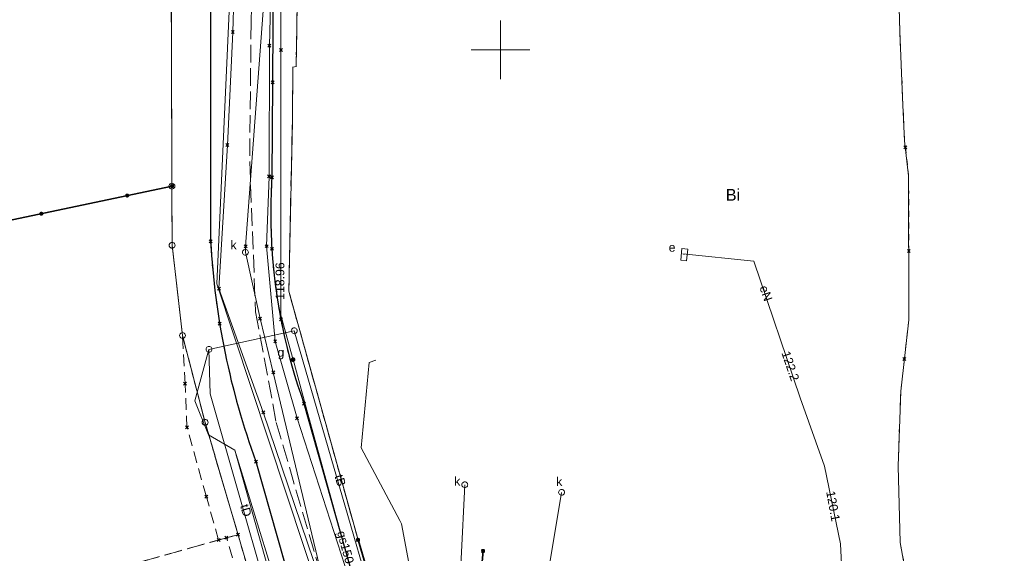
# Model space of a CAD drawing. Extents: x 6472695 to 6473494, y 5822279 to 5823456.
# Tile 39 of 51: x 6473009 to 6473093, y 5822707 to 5822753. Entities that reach past the tile are written whole.
import ezdxf
from ezdxf.enums import TextEntityAlignment as Align

# ---------------------------------------------------------------- set-up
doc = ezdxf.new("R2010")
doc.units = 0
for name, pattern in [('PRZER1-1', [1, 0.5, -0.5]), ('PRZER2-1', [1.5, 1, -0.5]), ('PRZER3-1', [2, 1.5, -0.5])]:
    doc.linetypes.add(name, pattern=pattern)
doc.layers.get('0').update_dxf_attribs({"linetype": 'CONTINUOUS'})
for name, color, linetype, lineweight in [('EGDE', 7, 'CONTINUOUS', 18), ('EGPG', 7, 'CONTINUOUS', 18), ('GSPPRB', 7, 'CONTINUOUS', 18), ('GUPPRZ_O', 7, 'CONTINUOUS', 18), ('OTKC', 7, 'CONTINUOUS', 18), ('OTKJ', 7, 'CONTINUOUS', 18), ('OTKK', 7, 'CONTINUOUS', 25), ('OTOO', 7, 'CONTINUOUS', 35), ('Ramka sekcyjna', 7, 'CONTINUOUS', 18), ('SUPK', 7, 'CONTINUOUS', 18), ('SUPW', 7, 'CONTINUOUS', 18), ('SUPW_O', 7, 'CONTINUOUS', 18)]:
    doc.layers.add(name, color=color, linetype=linetype, lineweight=lineweight)
for name, color, linetype, lineweight, true_color in [('EGKK', 7, 'CONTINUOUS', 18, 0x24bc24), ('EGUG', 7, 'CONTINUOUS', 18, 0x008000), ('EGUG_O', 7, 'CONTINUOUS', 18, 0x008000), ('GELULI', 7, 'CONTINUOUS', 18, 0xfeffff), ('SUEP', 1, 'CONTINUOUS', 18, 0xff0000), ('SUEP_O', 1, 'CONTINUOUS', 18, 0xff0000), ('SUES', 1, 'CONTINUOUS', 18, 0xff0000), ('SUES_O', 1, 'CONTINUOUS', 18, 0xff0000), ('SUGP', 7, 'CONTINUOUS', 18, 0xbfbf00), ('SUGP_O', 7, 'CONTINUOUS', 18, 0xbfbf00), ('SUGU', 7, 'CONTINUOUS', 18, 0xbfbf00), ('SUGU_O', 7, 'CONTINUOUS', 18, 0xbfbf00), ('SUKP', 7, 'CONTINUOUS', 18, 0x803300), ('SUKS', 7, 'CONTINUOUS', 18, 0x803300), ('SUKS_O', 7, 'CONTINUOUS', 18, 0x803300), ('SUTP', 7, 'CONTINUOUS', 18, 0xff9100), ('SUTP_O', 7, 'CONTINUOUS', 18, 0xff9100), ('SUWP', 5, 'CONTINUOUS', 18, 0x0000ff)]:
    doc.layers.add(name, color=color, linetype=linetype, lineweight=lineweight, true_color=true_color)
doc.styles.add('Arial', font='Arial')

# ---------------------------------------------------------------- blocks, each defined once
blk = doc.blocks.new('D_GEPPGD1_2')
blk.add_hatch(color=0).paths.add_polyline_path([(0, -0.045), (0.013906, -0.042798), (0.02645, -0.036406), (0.036406, -0.02645), (0.042798, -0.013906), (0.045, 0), (0.042798, 0.013906), (0.036406, 0.02645), (0.02645, 0.036406), (0.013906, 0.042798), (0, 0.045), (-0.013906, 0.042798), (-0.02645, 0.036406), (-0.036406, 0.02645), (-0.042798, 0.013906), (-0.045, 0), (-0.042798, -0.013906), (-0.036406, -0.02645), (-0.02645, -0.036406), (-0.013906, -0.042798)])
blk = doc.blocks.new('D_GSPPRB0')
at = {"color": 0, "lineweight": 18}
for points in [[(-0.12726, -0.12726), (0.12726, 0.12726)], [(-0.12726, 0.12726), (0.12726, -0.12726)]]:
    blk.add_lwpolyline(points, dxfattribs=at)
blk = doc.blocks.new('D_GUPIKP1_1')
at = {"color": 0}
blk.add_lwpolyline([(0, 0.25), (0.064705, 0.241481), (0.125, 0.216506), (0.176777, 0.176777), (0.216506, 0.125), (0.241481, 0.064705), (0.25, 0), (0.241481, -0.064705), (0.216506, -0.125), (0.176777, -0.176777), (0.125, -0.216506), (0.064705, -0.241481), (0, -0.25), (-0.064705, -0.241481), (-0.125, -0.216506), (-0.176777, -0.176777), (-0.216506, -0.125), (-0.241481, -0.064705), (-0.25, 0), (-0.241481, 0.064705), (-0.216506, 0.125), (-0.176777, 0.176777), (-0.125, 0.216506), (-0.064705, 0.241481)], close=True, dxfattribs=at)
blk = doc.blocks.new('D_GUPIWZ1_1')
at = {"color": 0}
blk.add_lwpolyline([(0, 0.25), (0.064705, 0.241481), (0.125, 0.216506), (0.176777, 0.176777), (0.216506, 0.125), (0.241481, 0.064705), (0.25, 0), (0.241481, -0.064705), (0.216506, -0.125), (0.176777, -0.176777), (0.125, -0.216506), (0.064705, -0.241481), (0, -0.25), (-0.064705, -0.241481), (-0.125, -0.216506), (-0.176777, -0.176777), (-0.216506, -0.125), (-0.241481, -0.064705), (-0.25, 0), (-0.241481, 0.064705), (-0.216506, 0.125), (-0.176777, 0.176777), (-0.125, 0.216506), (-0.064705, 0.241481)], close=True, dxfattribs=at)
blk = doc.blocks.new('D_GUPGUT1')
blk.add_hatch(color=0).paths.add_polyline_path([(-0.2, 0), (-0.193185, -0.051764), (-0.173205, -0.1), (-0.141421, -0.141421), (-0.1, -0.173205), (-0.051764, -0.193185), (0, -0.2), (0.051764, -0.193185), (0.1, -0.173205), (0.141421, -0.141421), (0.173205, -0.1), (0.193185, -0.051764), (0.2, 0), (0.193185, 0.051764), (0.173205, 0.1), (0.141421, 0.141421), (0.1, 0.173205), (0.051764, 0.193185), (0, 0.2), (-0.051764, 0.193185), (-0.1, 0.173205), (-0.141421, 0.141421), (-0.173205, 0.1), (-0.193185, 0.051764)])
blk = doc.blocks.new('D_GEPPGD1_1')
at = {"color": 0}
blk.add_lwpolyline([(0, 0.25), (0.077254, 0.237764), (0.146946, 0.202254), (0.202254, 0.146946), (0.237764, 0.077254), (0.25, 0), (0.237764, -0.077254), (0.202254, -0.146946), (0.146946, -0.202254), (0.077254, -0.237764), (0, -0.25), (-0.077254, -0.237764), (-0.146946, -0.202254), (-0.202254, -0.146946), (-0.237764, -0.077254), (-0.25, 0), (-0.237764, 0.077254), (-0.202254, 0.146946), (-0.146946, 0.202254), (-0.077254, 0.237764)], close=True, dxfattribs=at)
blk = doc.blocks.new('D_GUPKSD1_1')
at = {"color": 0}
blk.add_lwpolyline([(0, 0.25), (0.064705, 0.241481), (0.125, 0.216506), (0.176777, 0.176777), (0.216506, 0.125), (0.241481, 0.064705), (0.25, 0), (0.241481, -0.064705), (0.216506, -0.125), (0.176777, -0.176777), (0.125, -0.216506), (0.064705, -0.241481), (0, -0.25), (-0.064705, -0.241481), (-0.125, -0.216506), (-0.176777, -0.176777), (-0.216506, -0.125), (-0.241481, -0.064705), (-0.25, 0), (-0.241481, 0.064705), (-0.216506, 0.125), (-0.176777, 0.176777), (-0.125, 0.216506), (-0.064705, 0.241481)], close=True, dxfattribs=at)
blk = doc.blocks.new('D_GUPESE1')
at = {"color": 0}
blk.add_lwpolyline([(-0.5, -0.25), (-0.5, 0.25), (0.5, 0.25), (0.5, -0.25)], close=True, dxfattribs=at)
blk = doc.blocks.new('D_GSLKOG1')
blk.add_hatch(color=0).paths.add_polyline_path([(-0.175, 0), (-0.169037, -0.045293), (-0.151554, -0.0875), (-0.123744, -0.123744), (-0.0875, -0.151554), (-0.045293, -0.169037), (0, -0.175), (0.045293, -0.169037), (0.0875, -0.151554), (0.123744, -0.123744), (0.151554, -0.0875), (0.169037, -0.045293), (0.175, 0), (0.169037, 0.045293), (0.151554, 0.0875), (0.123744, 0.123744), (0.0875, 0.151554), (0.045293, 0.169037), (0, 0.175), (-0.045293, 0.169037), (-0.0875, 0.151554), (-0.123744, 0.123744), (-0.151554, 0.0875), (-0.169037, 0.045293)])
blk = doc.blocks.new('D_KOLO')
blk.add_hatch(color=0).paths.add_polyline_path([(-0.175, 0), (-0.169037, -0.045293), (-0.151554, -0.0875), (-0.123744, -0.123744), (-0.0875, -0.151554), (-0.045293, -0.169037), (0, -0.175), (0.045293, -0.169037), (0.0875, -0.151554), (0.123744, -0.123744), (0.151554, -0.0875), (0.169037, -0.045293), (0.175, 0), (0.169037, 0.045293), (0.151554, 0.0875), (0.123744, 0.123744), (0.0875, 0.151554), (0.045293, 0.169037), (0, 0.175), (-0.045293, 0.169037), (-0.0875, 0.151554), (-0.123744, 0.123744), (-0.151554, 0.0875), (-0.169037, 0.045293)])

msp = doc.modelspace()

# ---------------------------------------------------------------- linework, layer by layer
at = {"layer": 'EGDE', "linetype": 'Continuous', "lineweight": 18}
for points in [[(6473083.144, 5822786.562), (6473084.12, 5822751.614), (6473084.373, 5822745.897), (6473084.544, 5822742.235), (6473084.886, 5822739.231), (6473084.916, 5822726.93), (6473084.211, 5822720.805), (6473083.985, 5822714.401), (6473084.169, 5822707.885), (6473085.221, 5822702.048), (6473043.572, 5822688.83), (6473037.829, 5822708.103), (6473031.909, 5822729.366), (6473032.212, 5822743.834), (6473032.26, 5822748.527), (6473032.537, 5822748.572), (6473032.873, 5822769.372)], [(6473032.873, 5822769.372), (6473032.537, 5822748.572), (6473032.26, 5822748.527), (6473032.212, 5822743.834), (6473031.909, 5822729.366), (6473037.829, 5822708.103), (6473043.572, 5822688.83), (6473036.979, 5822676.431), (6473024.755, 5822718.152), (6473022.826, 5822725.573), (6473021.934, 5822733.29), (6473021.917, 5822738.342), (6473021.873, 5822751.629), (6473021.856, 5822756.527)]]:
    msp.add_lwpolyline(points, dxfattribs=at)
msp.add_lwpolyline([(6472983.712, 5822683.306), (6472974.436, 5822728.319), (6472999.59, 5822733.629), (6473021.917, 5822738.342), (6473021.934, 5822733.29), (6473022.826, 5822725.573), (6473024.755, 5822718.152), (6473036.979, 5822676.431), (6473019.754, 5822666.385), (6473006.856, 5822688.422)], close=True, dxfattribs=at)
at = {"layer": 'EGKK', "linetype": 'PRZER3-1', "lineweight": 18}
msp.add_lwpolyline([(6472993.723, 5822762.04), (6472995.914, 5822762.502), (6473022.067, 5822767.887), (6473021.856, 5822756.527), (6473021.873, 5822751.629), (6473021.917, 5822738.342), (6473021.934, 5822733.29), (6473022.826, 5822725.573), (6473024.755, 5822718.152), (6473027.571, 5822708.54), (6473026.58, 5822708.278), (6473015.558, 5822705.186), (6473012.786, 5822704.409), (6473014.184, 5822699.902), (6473006.856, 5822688.422), (6472983.712, 5822683.306), (6472974.436, 5822728.319), (6472971.81, 5822741.062), (6472968.58, 5822756.733)], close=True, dxfattribs=at)
at = {"layer": 'EGUG', "linetype": 'PRZER1-1', "lineweight": 18}
for points in [[(6473083.144, 5822786.562), (6473084.12, 5822751.614), (6473084.373, 5822745.897), (6473084.544, 5822742.235), (6473084.61, 5822741.658), (6473084.886, 5822739.231), (6473084.902, 5822732.81), (6473084.916, 5822726.93), (6473084.53, 5822723.579), (6473084.211, 5822720.805), (6473083.985, 5822714.401), (6473084.169, 5822707.885), (6473085.221, 5822702.048), (6473043.572, 5822688.83), (6473037.829, 5822708.103), (6473031.909, 5822729.366), (6473032.212, 5822743.834), (6473032.26, 5822748.527), (6473032.537, 5822748.572), (6473032.873, 5822769.372)], [(6473032.873, 5822769.372), (6473032.537, 5822748.572), (6473032.26, 5822748.527), (6473032.212, 5822743.834), (6473031.909, 5822729.366), (6473037.829, 5822708.103), (6473043.572, 5822688.83), (6473036.979, 5822676.431), (6473027.571, 5822708.54), (6473024.755, 5822718.152), (6473022.826, 5822725.573), (6473021.934, 5822733.29), (6473021.917, 5822738.342), (6473021.873, 5822751.629), (6473021.856, 5822756.527)]]:
    msp.add_lwpolyline(points, dxfattribs=at)
for points in [[(6472993.723, 5822762.04), (6472995.914, 5822762.502), (6473022.067, 5822767.887), (6473021.856, 5822756.527), (6473021.873, 5822751.629), (6473021.917, 5822738.342), (6473021.934, 5822733.29), (6473022.826, 5822725.573), (6473024.755, 5822718.152), (6473027.571, 5822708.54), (6473026.58, 5822708.278), (6473015.558, 5822705.186), (6473012.786, 5822704.409), (6473014.184, 5822699.902), (6473006.856, 5822688.422), (6472983.712, 5822683.306), (6472974.436, 5822728.319), (6472971.81, 5822741.062), (6472968.58, 5822756.733)], [(6473019.754, 5822666.385), (6473006.856, 5822688.422), (6473014.184, 5822699.902), (6473012.786, 5822704.409), (6473015.558, 5822705.186), (6473026.58, 5822708.278), (6473027.571, 5822708.54), (6473036.979, 5822676.431)]]:
    msp.add_lwpolyline(points, close=True, dxfattribs=at)
at = {"layer": 'GELULI', "linetype": 'PRZER3-1', "lineweight": 18, "elevation": -0.01}
msp.add_lwpolyline([(6473100.739, 5822866.107), (6473088.661, 5822856.13), (6473073.684, 5822844.052), (6473058.939, 5822832.205), (6473053.646, 5822827.542), (6473047.974, 5822822.249), (6473043.185, 5822816.073), (6473037.514, 5822807.125), (6473031.969, 5822792.254), (6473029.322, 5822775.618), (6473028.692, 5822752.428), (6473028.566, 5822740.455), (6473029.07, 5822727.6), (6473030.834, 5822718.148), (6473037.262, 5822696.219), (6473041.028, 5822684.045)], dxfattribs=at)
at = {"layer": 'OTKC', "linetype": 'PRZER2-1', "lineweight": 18, "elevation": 10.18}
for points in [[(6473032.873, 5822769.372), (6473032.537, 5822748.572), (6473032.26, 5822748.527), (6473032.212, 5822743.834), (6473031.909, 5822729.366), (6473037.829, 5822708.103), (6473043.572, 5822688.83), (6473042.132, 5822688.406), (6473041.321, 5822691.025), (6473033.208, 5822719.76, -0.039091), (6473031.23, 5822726.951, -0.063363), (6473030.462, 5822739.101), (6473030.523, 5822747.233), (6473030.594, 5822761.843, -0.015676)], [(6473025.23, 5822752.911), (6473025.23, 5822733.626, 0.073766), (6473029.097, 5822714.792), (6473032.136, 5822704.061)]]:
    msp.add_lwpolyline(points, format="xyb", dxfattribs=at)
msp.add_lwpolyline([(6473028, 5822703.712), (6473026.58, 5822708.278), (6473025.906, 5822708.089), (6473024.866, 5822711.796), (6473023.205, 5822717.717), (6473023.05, 5822721.455), (6473022.826, 5822725.573), (6473021.954, 5822733.111), (6473021.934, 5822733.29), (6473021.917, 5822738.342), (6473021.856, 5822756.527)], dxfattribs=at)
at = {"layer": 'OTKJ', "linetype": 'PRZER3-1', "lineweight": 18, "elevation": 10.18}
for points in [[(6473097.839, 5822868.116), (6473081.368, 5822854.566), (6473071.767, 5822846.784), (6473058.186, 5822835.681, 0.009108), (6473054.835, 5822832.969, 0.04524), (6473046.995, 5822825.758, 0.018791), (6473041.661, 5822818.931, 0.023371), (6473035.855, 5822810.063, 0.016622), (6473033.839, 5822806.5, 0.041028), (6473030.229, 5822798.141, 0.014358), (6473028.597, 5822792.261, 0.018204), (6473026.954, 5822784.312, 0.018501), (6473025.991, 5822777.245, 0.006063), (6473025.585, 5822771.191, 0.017148), (6473025.23, 5822752.911), (6473025.23, 5822733.626, 0.073766), (6473029.097, 5822714.792), (6473032.136, 5822704.061), (6473034.903, 5822694.264), (6473039.508, 5822678.329)], [(6473045.271, 5822681.604, -0.062837), (6473042.315, 5822687.814), (6473042.132, 5822688.406), (6473041.321, 5822691.025), (6473033.208, 5822719.76, -0.039091), (6473031.23, 5822726.951, -0.063363), (6473030.462, 5822739.101), (6473030.523, 5822747.233), (6473030.594, 5822761.843, -0.015676), (6473030.675, 5822769.904, -0.021379), (6473031.304, 5822778.35, -0.028868), (6473033.342, 5822789.817, -0.04945), (6473035.805, 5822798.445, -0.029604), (6473039.903, 5822806.775), (6473046.4, 5822816.64, -0.096485), (6473058.46, 5822829.18), (6473065.209, 5822834.794), (6473078.97, 5822845.9), (6473087.52, 5822852.941), (6473094.107, 5822858.288), (6473099.307, 5822862.604)]]:
    msp.add_lwpolyline(points, format="xyb", dxfattribs=at)
at = {"layer": 'OTKK', "linetype": 'Continuous', "lineweight": 25, "elevation": 10.18}
for points in [[(6473097.839, 5822868.116), (6473081.368, 5822854.566), (6473071.767, 5822846.784), (6473068.084, 5822843.769), (6473058.186, 5822835.681), (6473054.835, 5822832.969, 0.04462), (6473046.995, 5822825.758, 0.02467), (6473041.661, 5822818.931, 0.018512), (6473035.855, 5822810.063), (6473033.839, 5822806.5, 0.041028), (6473030.229, 5822798.141, 0.014358), (6473028.597, 5822792.261, 0.018204), (6473026.954, 5822784.312, 0.018501), (6473025.991, 5822777.245, 0.006063), (6473025.585, 5822771.191, 0.017148), (6473025.23, 5822752.911), (6473025.23, 5822733.626, 0.073766), (6473029.097, 5822714.792), (6473032.136, 5822704.061), (6473034.903, 5822694.264), (6473039.508, 5822678.329)], [(6473046.4, 5822816.64), (6473039.903, 5822806.775, 0.015057), (6473037.695, 5822802.598, 0.025101), (6473035.805, 5822798.445, 0.022233), (6473033.342, 5822789.817, 0.029411), (6473031.304, 5822778.35, 0.032155), (6473030.594, 5822761.843), (6473030.523, 5822747.233), (6473030.462, 5822739.101, 0.031726), (6473030.462, 5822732.987, 0.071055), (6473033.208, 5822719.76), (6473041.321, 5822691.025), (6473042.315, 5822687.814)]]:
    msp.add_lwpolyline(points, format="xyb", dxfattribs=at)
at = {"layer": 'OTOO', "linetype": 'Continuous', "lineweight": 35, "elevation": 10.18}
for points in [[(6472977.807, 5822729.04), (6472999.59, 5822733.63), (6473021.933, 5822738.353)], [(6473037.829, 5822708.103), (6473042.453, 5822692.497), (6473043.558, 5822688.924), (6473046.517, 5822689.735), (6473046.622, 5822690.725)], [(6473046.622, 5822690.725), (6473047.426, 5822695.807), (6473047.538, 5822696.935), (6473047.988, 5822701.007), (6473048.084, 5822701.975), (6473048.425, 5822706.219), (6473048.519, 5822707.156)]]:
    msp.add_lwpolyline(points, dxfattribs=at)
at = {"layer": 'Ramka sekcyjna', "linetype": 'Continuous', "lineweight": 18, "elevation": 100, "flags": 128}
for points in [[(6473050, 5822750), (6473050, 5822752.5)], [(6473052.5, 5822750), (6473047.5, 5822750)], [(6473052.5, 5822750), (6473047.5, 5822750)], [(6473050, 5822750), (6473050, 5822747.5)]]:
    msp.add_lwpolyline(points, dxfattribs=at)
at = {"layer": 'SUEP', "linetype": 'Continuous', "lineweight": 18, "elevation": 10.14}
msp.add_lwpolyline([(6473085.362, 5822700.186), (6473079.521, 5822698.474), (6473079.073, 5822707.749), (6473077.684, 5822714.406), (6473075.621, 5822720.255), (6473071.654, 5822731.92), (6473065.584, 5822732.551), (6473065.707, 5822732.493)], dxfattribs=at)
at = {"layer": 'SUGP', "linetype": 'Continuous', "lineweight": 18, "elevation": 10.14}
msp.add_lwpolyline([(6473043.987, 5822680.821), (6473043.789, 5822681.545), (6473043.14, 5822683.909), (6473042.981, 5822684.487), (6473039.819, 5822696.018), (6473033.547, 5822718.886), (6473032.277, 5822723.517), (6473032.224, 5822723.71), (6473031.232, 5822727.328), (6473031.241, 5822749.988), (6473031.249, 5822768.236)], dxfattribs=at)
at = {"layer": 'SUKP', "linetype": 'Continuous', "lineweight": 18, "elevation": 10.14}
for points in [[(6473038.949, 5822687.383), (6473030.584, 5822722.416), (6473029.455, 5822727.017), (6473028.204, 5822732.695), (6473028.21, 5822733.199), (6473031.898, 5822782.664), (6473033.05, 5822799.94), (6473040.845, 5822810.144), (6473056.42, 5822832.44), (6473059.285, 5822834.167), (6473063.766, 5822837.993), (6473079.873, 5822851.939), (6473084.797, 5822856.288), (6473092.716, 5822863.2), (6473106.067, 5822874.667), (6473110.567, 5822884.151)], [(6473046.954, 5822712.814), (6473046.02, 5822693.836), (6473046.173, 5822693.11)], [(6473055.224, 5822712.166), (6473052.495, 5822695.714), (6473062.369, 5822678.864)]]:
    msp.add_lwpolyline(points, dxfattribs=at)
at = {"layer": 'SUTP', "linetype": 'Continuous', "lineweight": 18, "elevation": 10.14}
for points in [[(6473025.084, 5822724.389), (6473032.372, 5822725.981), (6473043.269, 5822688.421)], [(6473032.372, 5822725.981), (6473043.269, 5822688.421)], [(6473025.084, 5822724.389), (6473023.882, 5822719.995), (6473025.034, 5822717.079), (6473027.308, 5822715.766), (6473032.221, 5822699.764), (6473033.569, 5822698.341), (6473034.842, 5822694.21), (6473037.03, 5822686.88), (6473039.04, 5822679.495), (6473038.429, 5822674.997), (6473038.251, 5822673.523), (6473043.061, 5822664.031), (6473022.701, 5822651.74), (6473011.786, 5822645.205), (6472997.101, 5822636.08), (6472996.692, 5822635.742)], [(6473025.084, 5822724.389), (6473023.882, 5822719.995), (6473025.034, 5822717.079), (6473027.308, 5822715.766), (6473031.866, 5822699.561), (6473033.14, 5822698.193), (6473038.593, 5822679.828), (6473037.641, 5822673.757)], [(6473025.084, 5822724.389), (6473025.178, 5822720.59), (6473034.655, 5822687.514), (6473036.309, 5822681.429)], [(6473044.56, 5822684.72), (6473045.31, 5822684.87), (6473045.61, 5822683.66), (6473044.86, 5822683.48), (6473044.56, 5822684.72), (6473044.951, 5822684.798), (6473044.54, 5822687.71), (6473042.51, 5822700.47), (6473042.26, 5822705.69), (6473041.53, 5822709.46), (6473041.41, 5822709.76), (6473038.09, 5822715.96), (6473038.79, 5822723.26), (6473039.336, 5822723.479)]]:
    msp.add_lwpolyline(points, dxfattribs=at)
at = {"layer": 'SUWP', "linetype": 'Continuous', "lineweight": 18, "elevation": 10.14}
for points in [[(6473043.235, 5822679.597), (6473040.308, 5822688.148), (6473035.114, 5822703.145), (6473029.726, 5822719.011), (6473025.932, 5822729.588), (6473026.662, 5822741.865), (6473027.125, 5822751.521), (6473027.392, 5822760.424), (6473027.854, 5822770.735), (6473028.195, 5822777.329), (6473030.407, 5822789.436), (6473031.745, 5822797.782), (6473033.374, 5822806.561), (6473044.168, 5822816.724), (6473051.199, 5822823.27), (6473074.937, 5822844.223), (6473087.943, 5822855.369), (6473099.91, 5822865.861), (6473106.526, 5822872.997), (6473112.753, 5822887.31), (6473113.406, 5822890.934), (6473116.525, 5822909.355), (6473117.886, 5822917.692)], [(6473059.233, 5822669.937), (6473042.676, 5822679.675), (6473037.643, 5822694.108), (6473025.765, 5822729.987), (6473027.868, 5822776.622), (6473033.129, 5822807.212), (6473050.796, 5822823.748), (6473074.619, 5822844.548), (6473099.726, 5822866.162), (6473106.636, 5822873.528), (6473112.753, 5822887.31)], [(6473046.392, 5822675.375), (6473044.075, 5822681.744), (6473041.188, 5822691.939), (6473039.842, 5822696.208), (6473032.623, 5822718.506), (6473030.745, 5822725.075), (6473030.01, 5822733.216), (6473030.227, 5822739.183), (6473030.255, 5822750.348), (6473030.373, 5822755.103)]]:
    msp.add_lwpolyline(points, dxfattribs=at)

# ---------------------------------------------------------------- block references
at = {"layer": 'EGPG', "linetype": 'Continuous', "lineweight": 18}
for name, p in [('D_GEPPGD1_2', (6473021.873, 5822751.629)), ('D_GEPPGD1_2', (6473084.12, 5822751.614)), ('D_GEPPGD1_2', (6473032.26, 5822748.527)), ('D_GEPPGD1_2', (6473032.537, 5822748.572)), ('D_GEPPGD1_2', (6473084.373, 5822745.897)), ('D_GEPPGD1_2', (6473032.212, 5822743.834)), ('D_GEPPGD1_2', (6473084.544, 5822742.235)), ('D_GEPPGD1_2', (6473084.886, 5822739.231)), ('D_GEPPGD1_1', (6473021.917, 5822738.342)), ('D_GEPPGD1_1', (6473021.934, 5822733.29)), ('D_GEPPGD1_2', (6473031.909, 5822729.366)), ('D_GEPPGD1_2', (6473084.916, 5822726.93)), ('D_GEPPGD1_1', (6473022.826, 5822725.573)), ('D_GEPPGD1_2', (6473084.211, 5822720.805)), ('D_GEPPGD1_1', (6473024.755, 5822718.152)), ('D_GEPPGD1_2', (6473083.985, 5822714.401)), ('D_GEPPGD1_2', (6473037.829, 5822708.103)), ('D_GEPPGD1_2', (6473084.169, 5822707.885))]:
    msp.add_blockref(name, p, dxfattribs=at)
at = {"layer": 'GSPPRB', "linetype": 'Continuous', "lineweight": 18}
for p in [(6473027.125, 5822751.521, 10.28), (6473030.255, 5822750.348, 10.28), (6473031.241, 5822749.988, 10.28), (6473030.523, 5822747.233, 10.28), (6473026.662, 5822741.865, 10.28), (6473084.61, 5822741.658, 10.28), (6473030.227, 5822739.183, 10.28), (6473030.462, 5822739.101, 10.28), (6473025.23, 5822733.626, 10.28), (6473028.21, 5822733.199, 10.28), (6473030.01, 5822733.216, 10.28), (6473030.462, 5822732.987, 10.28), (6473084.902, 5822732.81, 10.28), (6473025.932, 5822729.588, 10.28), (6473029.455, 5822727.017, 10.28), (6473031.23, 5822726.951, 10.28), (6473026.003, 5822726.584, 10.28), (6473030.745, 5822725.075, 10.28), (6473084.53, 5822723.579, 10.28), (6473030.584, 5822722.416, 10.28), (6473023.05, 5822721.455, 10.28), (6473033.208, 5822719.76, 10.28), (6473029.726, 5822719.011, 10.28), (6473032.623, 5822718.506, 10.28), (6473023.205, 5822717.717, 10.28), (6473029.097, 5822714.792, 10.28), (6473024.866, 5822711.796, 10.28), (6473026.58, 5822708.278, 10.28), (6473027.571, 5822708.54, 10.28), (6473025.906, 5822708.089, 10.28), (6473037.829, 5822708.103, 10.28), (6473048.519, 5822707.156, 10.28)]:
    msp.add_blockref('D_GSPPRB0', p, dxfattribs=at)
at = {"layer": 'OTOO', "linetype": 'Continuous', "lineweight": 35}
for name, p, rotation in [('D_GSLKOG1', (6473021.933, 5822738.353, 10.18), 11.93582206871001), ('D_KOLO', (6473018.099, 5822737.543, 10.18), 11.93582206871), ('D_KOLO', (6473018.099, 5822737.543, 10.18), 11.93582206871), ('D_KOLO', (6473010.762, 5822735.991, 10.18), 11.93582206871), ('D_KOLO', (6473010.762, 5822735.991, 10.18), 11.93582206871), ('D_GSLKOG1', (6473037.829, 5822708.103, 10.18), 286.5043613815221), ('D_GSLKOG1', (6473048.519, 5822707.156, 10.18), 84.27124460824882)]:
    msp.add_blockref(name, p, dxfattribs=dict(at, rotation=rotation))
at = {"layer": 'SUES', "linetype": 'Continuous', "lineweight": 18, "rotation": 263.9321393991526}
msp.add_blockref('D_GUPESE1', (6473065.707, 5822732.493, 10.16), dxfattribs=at)
at = {"layer": 'SUGU', "linetype": 'Continuous', "lineweight": 18, "rotation": 105.3370251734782}
msp.add_blockref('D_GUPGUT1', (6473032.277, 5822723.517, 10.16), dxfattribs=at)
at = {"layer": 'SUKS', "linetype": 'Continuous', "lineweight": 18}
for p in [(6473046.954, 5822712.814, 10.16), (6473055.224, 5822712.166, 10.16)]:
    msp.add_blockref('D_GUPKSD1_1', p, dxfattribs=at)
at = {"layer": 'SUPK', "linetype": 'Continuous', "lineweight": 18}
for p in [(6473032.372, 5822725.981, 10.16), (6473025.084, 5822724.389, 10.16)]:
    msp.add_blockref('D_GUPIKP1_1', p, dxfattribs=at)
at = {"layer": 'SUPW', "linetype": 'Continuous', "lineweight": 18, "rotation": 269.9999974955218}
msp.add_blockref('D_GUPIWZ1_1', (6473028.204, 5822732.695, 10.18), dxfattribs=at)

# ---------------------------------------------------------------- texts
at = {"layer": 'EGUG_O', "linetype": 'Continuous', "lineweight": 0, "style": 'Arial'}
msp.add_text('Bi', height=1, dxfattribs=at).set_placement((6473069.872, 5822737.106, 10.8), align=Align.CENTER)
at = {"layer": 'GUPPRZ_O', "linetype": 'Continuous', "lineweight": 0, "style": 'Arial'}
for s, rotation, p in [('118.96', 89.97571, (6473031.526, 5822728.631, 10.8)), ('122.2', 288.78296, (6473074.007, 5822724.089, 10.8)), ('120.1', 280.20553, (6473077.835, 5822712.218, 10.8))]:
    msp.add_text(s, height=0.75, rotation=rotation, dxfattribs=at).set_placement(p)
at = {"layer": 'SUEP_O', "linetype": 'Continuous', "lineweight": 0, "style": 'Arial'}
msp.add_text('eN', height=0.75, rotation=288.78296, dxfattribs=at).set_placement((6473072.344, 5822729.066, 10.8), align=Align.CENTER)
at = {"layer": 'SUES_O', "linetype": 'Continuous', "lineweight": 0, "style": 'Arial'}
msp.add_text('e', height=0.75, dxfattribs=at).set_placement((6473064.957, 5822732.743, 10.8), align=Align.RIGHT)
at = {"layer": 'SUGP_O', "linetype": 'Continuous', "lineweight": 0, "style": 'Arial'}
msp.add_text('gs150', height=0.75, rotation=285.33736, dxfattribs=at).set_placement((6473036.4, 5822707.374, 10.8), align=Align.CENTER)
at = {"layer": 'SUGU_O', "linetype": 'Continuous', "lineweight": 0, "style": 'Arial'}
msp.add_text('g', height=0.75, dxfattribs=at).set_placement((6473031.527, 5822723.767, 10.8), align=Align.RIGHT)
at = {"layer": 'SUKS_O', "linetype": 'Continuous', "lineweight": 0, "style": 'Arial'}
for p in [(6473046.564, 5822712.747, 10.8), (6473055.286, 5822712.715, 10.8)]:
    msp.add_text('k', height=0.75, dxfattribs=at).set_placement(p, align=Align.RIGHT)
at = {"layer": 'SUPW_O', "linetype": 'Continuous', "lineweight": 0, "style": 'Arial'}
msp.add_text('k', height=0.75, dxfattribs=at).set_placement((6473027.454, 5822732.945, 10.8), align=Align.RIGHT)
at = {"layer": 'SUTP_O', "linetype": 'Continuous', "lineweight": 0, "style": 'Arial'}
for s, rotation, p in [('tB', 286.11493, (6473035.949, 5822713.086, 10.8)), ('tD', 286.07643, (6473027.89, 5822710.517, 10.8))]:
    msp.add_text(s, height=0.75, rotation=rotation, dxfattribs=at).set_placement(p, align=Align.CENTER)

doc.saveas('drawing.dxf')
